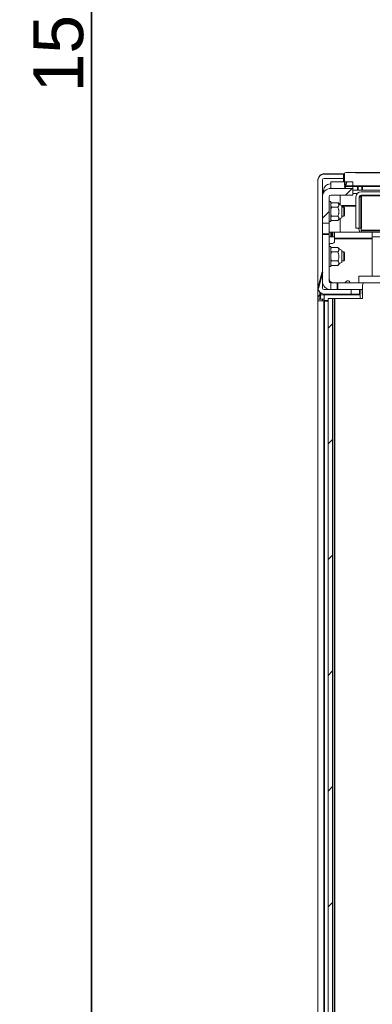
# Model space of a CAD drawing. Header units: millimetres. Extents: x 4 to 1188, y 1 to 840.
# Tile 181 of 256: x 639 to 660, y 373 to 432. Entities that reach past the tile are written whole.
import ezdxf

# ---------------------------------------------------------------- set-up
doc = ezdxf.new("R2010")
doc.units = ezdxf.units.MM
doc.layers.add('1', color=7, linetype='Continuous')
doc.styles.add('Arial Unicode MS', font='Arial Unicode MS')
doc.dimstyles.get("Standard").update_dxf_attribs({"dimtxt": 0.18, "dimasz": 0.18, "dimexe": 0.18, "dimexo": 0.0625, "dimgap": 0.09, "dimtad": 0, "dimtih": 1, "dimtoh": 1, "dimdec": 4, "dimzin": 0, "dimdsep": 46, "dimtxsty": 'Standard', "dimcen": 0.09, "dimadec": 0, "dimazin": 0, "dimtfac": 1, "dimtdec": 4, "dimtofl": 0, "dimtmove": 0, "dimatfit": 3, "dimfxl": 0, "dimtolj": 1, "dimtzin": 0, "dimarcsym": 0})

# ---------------------------------------------------------------- blocks, each defined once
blk = doc.blocks.new('_U30')
at = {"layer": '1', "color": 18, "lineweight": 35}
for p, q in [((692.959, 533.086), (641.229, 533.086)), ((643.229, 533.086), (643.229, 331.751)), ((725.426, 331.751), (641.229, 331.751))]:
    blk.add_line(p, q, dxfattribs=at)
at = {"layer": '1', "color": 18, "lineweight": 70}
for points in [[(643.229, 533.086), (644.005, 529.586), (642.454, 529.586)], [(643.229, 331.751), (642.454, 335.251), (644.005, 335.251)]]:
    blk.add_solid(points, dxfattribs=at)
at = {"layer": '1', "color": 18, "linetype": 'Continuous', "lineweight": 13, "insert": (642.777, 428.042), "char_height": 3, "attachment_point": 7, "rotation": 90, "line_spacing_factor": 1.047437, "style": 'Arial Unicode MS'}
blk.add_mtext('\\fArial Unicode MS|b0|i0;\\W1.0000;1510', dxfattribs=at)

msp = doc.modelspace()

# ---------------------------------------------------------------- hatches: boundary and pattern name
at = {"layer": '1', "linetype": 'Continuous', "lineweight": 35}
h = msp.add_hatch(dxfattribs=at)
h.set_pattern_fill('ANSI31', color=154, scale=1.55, angle=29.9848, style=0)
edge = h.paths.add_edge_path(flags=0)
edge.add_line((657.2161, 423.1386), (658.3761, 423.1386))
edge.add_line((658.3761, 423.1386), (658.3761, 422.872))
edge.add_line((658.3761, 422.872), (657.2161, 422.872))
edge.add_arc((657.2161, 422.7653), 0.1067, 90, 180)
edge.add_line((657.1095, 422.7653), (657.1095, 416.292))
edge.add_arc((657.2161, 416.292), 0.1067, 180, 270)
edge.add_line((657.2161, 416.1853), (658.8429, 416.1853))
edge.add_line((658.8429, 416.1853), (658.8429, 415.9186))
edge.add_line((658.8429, 415.9186), (657.2161, 415.9186))
edge.add_arc((657.2161, 416.292), 0.3733, 180, 270, ccw=False)
edge.add_line((656.8428, 416.292), (656.8428, 422.7653))
edge.add_arc((657.2161, 422.7653), 0.3733, 90, 180, ccw=False)
h = msp.add_hatch(dxfattribs=at)
h.set_pattern_fill('ANSI31', color=154, scale=1.55, angle=89.9544, style=0)
edge = h.paths.add_edge_path(flags=0)
edge.add_spline(control_points=[(660.8428, 423.219), (663.065, 423.2166), (667.5095, 423.2161), (671.9539, 423.2157), (674.1761, 423.2181)], knot_values=[0, 0, 0, 0, 0.5, 1, 1, 1, 1], degree=3, periodic=0)
edge.add_spline(control_points=[(674.1761, 423.2181), (674.7539, 423.2187), (675.3317, 423.222), (675.9095, 423.2252)], knot_values=[0, 0, 0, 0, 1, 1, 1, 1], degree=3, periodic=0)
edge.add_line((675.9095, 423.2252), (676.5761, 423.229))
edge.add_line((676.5761, 423.229), (676.5761, 422.4286))
edge.add_line((676.5761, 422.4286), (658.4428, 422.4286))
edge.add_line((658.4428, 422.4286), (658.4428, 423.2286))
edge.add_line((658.4428, 423.2286), (659.1095, 423.2253))
edge.add_spline(control_points=[(659.1095, 423.2253), (659.6872, 423.2225), (660.265, 423.2197), (660.8428, 423.219)], knot_values=[0, 0, 0, 0, 1, 1, 1, 1], degree=3, periodic=0)
h = msp.add_hatch(dxfattribs=at)
h.set_pattern_fill('ANSI31', color=154, scale=1.55, angle=-2.13e-14, style=0)
h.paths.add_polyline_path([(667.077, 416.5886), (667.077, 416.1886), (664.5495, 416.1886), (664.5495, 416.5886)], flags=0)
edge = h.paths.add_edge_path(flags=0)
edge.add_arc((677.4028, 421.7686), 0.5067, 0, 90, ccw=False)
edge.add_line((677.9095, 421.7686), (677.9095, 420.1886))
edge.add_line((677.9095, 420.1886), (677.5095, 420.1886))
edge.add_line((677.5095, 420.1886), (677.5095, 421.7686))
edge.add_arc((677.4028, 421.7686), 0.1067, 0, 90)
edge.add_line((677.4028, 421.8753), (676.0695, 421.8753))
edge.add_line((676.0695, 421.8753), (676.0695, 422.2753))
edge.add_line((676.0695, 422.2753), (677.4028, 422.2753))
edge = h.paths.add_edge_path(flags=0)
edge.add_arc((657.6161, 421.7686), 0.1067, 90, 180)
edge.add_line((657.5095, 421.7686), (657.5095, 420.1886))
edge.add_line((657.5095, 420.1886), (657.1095, 420.1886))
edge.add_line((657.1095, 420.1886), (657.1095, 421.7686))
edge.add_arc((657.6161, 421.7686), 0.5067, 90, 180, ccw=False)
edge.add_line((657.6161, 422.2753), (658.9495, 422.2753))
edge.add_line((658.9495, 422.2753), (658.9495, 421.8753))
edge.add_line((658.9495, 421.8753), (657.6161, 421.8753))
h.paths.add_polyline_path([(667.9419, 416.1886), (667.9419, 416.5886), (670.4695, 416.5886), (670.4695, 416.1886)], flags=0)
h = msp.add_hatch(dxfattribs=at)
h.set_pattern_fill('ANSI31', color=154, scale=1.55, angle=29.9848, style=0)
h.paths.add_polyline_path([(657.6161, 422.2753), (657.6161, 422.6753), (658.9495, 422.6753), (658.9495, 422.2753)], flags=0)
h = msp.add_hatch(dxfattribs=at)
h.set_pattern_fill('ANSI31', color=154, scale=1.55, angle=-2.13e-14, style=0)
edge = h.paths.add_edge_path(flags=0)
edge.add_line((673.8361, 421.8753), (659.4361, 421.8753))
edge.add_arc((659.4361, 421.7686), 0.1067, 90, 180)
edge.add_line((659.3295, 421.7686), (659.3295, 419.8728))
edge.add_line((659.3295, 419.8728), (659.1295, 419.8728))
edge.add_line((659.1295, 419.8728), (659.1295, 421.7686))
edge.add_arc((659.4361, 421.7686), 0.3067, 90, 180, ccw=False)
edge.add_line((659.4361, 422.0753), (673.8361, 422.0753))
edge.add_arc((673.8361, 421.7686), 0.3067, 0, 90, ccw=False)
edge.add_line((674.1428, 421.7686), (674.1428, 419.8728))
edge.add_line((674.1428, 419.8728), (673.9428, 419.8728))
edge.add_line((673.9428, 419.8728), (673.9428, 421.7686))
edge.add_arc((673.8361, 421.7686), 0.1067, 0, 90)
h = msp.add_hatch(dxfattribs=at)
h.set_pattern_fill('ANSI31', color=154, scale=1.55, angle=-2.13e-14, style=0)
h.paths.add_polyline_path([(657.7261, 328.5886), (657.4595, 328.5886), (657.4595, 415.6553), (657.7261, 415.6553)], flags=0)

# ---------------------------------------------------------------- linework, layer by layer
at = {"layer": '1', "color": 154, "linetype": 'Continuous', "lineweight": 13}
for p, q in [((656.8428, 416.292), (656.8428, 422.7653)), ((657.1095, 422.7653), (657.1095, 416.292)), ((657.2161, 423.142), (657.2428, 423.142)), ((657.2161, 423.1386), (658.3761, 423.1386)), ((658.3761, 422.872), (657.2161, 422.872)), ((658.3761, 423.142), (657.2428, 423.142)), ((658.3761, 423.142), (658.4428, 423.142)), ((658.3761, 423.1386), (658.3761, 423.142)), ((658.3761, 423.1386), (658.3761, 422.872)), ((658.3761, 422.8753), (658.4428, 422.8753)), ((658.3761, 422.6753), (658.3761, 422.872)), ((658.4428, 422.4953), (658.4428, 423.162)), ((658.5095, 423.2286), (659.1095, 423.2286)), ((659.1095, 423.2286), (659.1095, 423.2153)), ((660.8428, 423.2286), (659.1095, 423.2286)), ((659.1095, 423.2153), (660.8428, 423.2153)), ((657.6161, 422.542), (657.5761, 422.542)), ((657.6161, 422.2753), (657.6161, 422.6753)), ((657.6161, 422.6753), (658.9495, 422.6753)), ((658.9495, 422.2753), (657.6161, 422.2753)), ((657.6161, 422.2753), (658.9495, 422.2753)), ((658.4428, 422.3886), (658.4428, 422.4286)), ((658.4428, 422.4286), (663.5895, 422.4286)), ((663.5895, 422.3886), (658.4428, 422.3886)), ((676.5095, 422.4286), (658.5095, 422.4286)), ((658.9495, 422.6753), (658.9495, 422.2753)), ((658.9495, 422.2753), (658.9495, 421.8753)), ((659.2428, 422.162), (658.9495, 422.162)), ((659.5095, 422.162), (659.2428, 422.162)), ((661.7761, 422.162), (659.5095, 422.162)), ((657.1095, 420.1886), (657.1095, 421.7686)), ((657.1761, 422.0198), (657.1761, 422.142)), ((657.5095, 421.7686), (657.5095, 420.1886)), ((658.9495, 421.8753), (657.6161, 421.8753)), ((658.1761, 421.8752), (658.1761, 421.287)), ((659.1981, 421.962), (658.9495, 421.962)), ((659.1295, 419.8728), (659.1295, 421.7686)), ((659.3295, 421.7686), (659.3295, 419.8728)), ((659.4361, 422.0753), (673.8361, 422.0753)), ((673.8361, 421.8753), (659.4361, 421.8753)), ((659.4361, 421.8378), (659.4361, 421.8753)), ((657.6161, 421.4753), (657.5095, 421.4753)), ((657.6161, 421.4753), (657.6161, 420.8753)), ((657.6578, 421.4141), (657.6161, 421.342)), ((658.0484, 421.4141), (657.6578, 421.4141)), ((658.0484, 421.1447), (657.6578, 421.1447)), ((658.2828, 421.2486), (658.2828, 420.502)), ((658.3961, 421.142), (658.2828, 421.142)), ((658.4428, 421.0953), (658.3961, 421.142)), ((658.3961, 420.6086), (658.3961, 421.142)), ((658.4428, 421.0953), (658.4428, 420.6553)), ((657.6161, 420.8753), (657.6161, 420.2753)), ((657.6161, 420.4086), (657.6578, 420.3364)), ((658.0484, 420.6059), (657.6578, 420.6059)), ((658.1761, 420.4634), (658.1761, 419.6352)), ((658.2828, 420.6086), (658.3961, 420.6086)), ((658.2828, 420.6084), (658.3961, 420.6084)), ((658.2828, 420.502), (658.2828, 420.5018)), ((658.3961, 420.6086), (658.4428, 420.6553)), ((658.3961, 420.6084), (658.4428, 420.6551)), ((658.3961, 420.6084), (658.3961, 420.6086)), ((658.4428, 420.6553), (658.4428, 420.6551)), ((657.5095, 420.1886), (657.1095, 420.1886)), ((657.5095, 420.2753), (657.6161, 420.2753)), ((657.5095, 420.2751), (657.6161, 420.2751)), ((657.5095, 420.1886), (657.5095, 419.522)), ((657.6161, 420.2753), (657.6161, 420.2751)), ((658.0484, 420.3364), (657.6578, 420.3364)), ((658.0484, 420.3362), (657.6578, 420.3362)), ((659.3295, 419.8728), (659.1295, 419.8728)), ((659.3295, 419.8728), (659.4361, 419.8728)), ((659.4361, 419.7432), (659.4361, 419.8728)), ((656.8428, 419.5641), (656.8411, 419.5641)), ((657.5095, 419.6353), (657.6428, 419.6353)), ((657.5095, 416.6953), (657.5095, 419.522)), ((657.6428, 419.3686), (657.5095, 419.3686)), ((657.7095, 419.6353), (657.6428, 419.6353)), ((657.7095, 419.3686), (657.6428, 419.3686)), ((657.7095, 419.6353), (657.8428, 419.6353)), ((657.8428, 419.3686), (657.7095, 419.3686)), ((660.1095, 419.6353), (657.8428, 419.6353)), ((657.8428, 419.262), (657.8428, 419.6353)), ((657.8428, 419.102), (657.8428, 419.262)), ((659.4361, 419.6353), (659.4361, 419.7432)), ((672.6245, 419.6353), (660.1095, 419.6353)), ((660.1095, 419.262), (660.1095, 419.6353)), ((660.1095, 419.3686), (672.8932, 419.3686)), ((660.1095, 419.262), (660.1095, 416.9886)), ((657.6161, 418.782), (657.5095, 418.782)), ((657.6161, 418.782), (657.6161, 418.182)), ((657.6578, 418.7208), (657.6161, 418.6486)), ((657.6428, 418.9686), (657.7095, 418.9686)), ((658.0484, 418.7208), (657.6578, 418.7208)), ((657.6161, 418.182), (657.6161, 417.582)), ((658.0484, 418.4514), (657.6578, 418.4514)), ((658.2828, 418.5553), (658.2828, 417.8086)), ((658.3961, 418.4486), (658.2828, 418.4486)), ((658.4428, 418.402), (658.3961, 418.4486)), ((658.3961, 417.9153), (658.3961, 418.4486)), ((658.4428, 418.402), (658.4428, 417.962)), ((657.5095, 417.582), (657.6161, 417.582)), ((657.6161, 417.7153), (657.6578, 417.6431)), ((658.0484, 417.9125), (657.6578, 417.9125)), ((658.0484, 417.6431), (657.6578, 417.6431)), ((658.2828, 417.9153), (658.3961, 417.9153)), ((658.3961, 417.9153), (658.4428, 417.962)), ((659.2928, 416.5886), (659.2928, 416.9886)), ((659.2928, 416.9886), (664.6261, 416.9886)), ((656.8428, 416.2908), (656.8428, 328.0098)), ((657.554, 416.6086), (657.6748, 416.6086)), ((657.6161, 416.5886), (658.0161, 416.5886)), ((657.6161, 416.1886), (657.6161, 416.5886)), ((658.0161, 416.5886), (659.2928, 416.5886)), ((664.6261, 416.5886), (659.2928, 416.5886)), ((659.5261, 415.6553), (659.5261, 416.4553)), ((656.8428, 415.6153), (656.8428, 415.682)), ((657.2162, 415.882), (657.0428, 415.882)), ((657.2161, 416.1853), (658.8429, 416.1853)), ((658.8429, 415.9186), (657.2161, 415.9186)), ((659.3762, 415.882), (657.2162, 415.882)), ((657.2162, 415.5086), (657.2162, 415.882)), ((657.4595, 328.5886), (657.4595, 415.6553)), ((657.4595, 415.6553), (657.7261, 415.6553)), ((658.0161, 416.1886), (657.6161, 416.1886)), ((657.7261, 415.6553), (657.7261, 328.5886)), ((657.7261, 415.6553), (657.8328, 415.6553)), ((659.5261, 415.6553), (657.8328, 415.6553)), ((658.0161, 416.1886), (659.5262, 416.1886)), ((658.1761, 416.1853), (658.1761, 416.1886)), ((658.1761, 415.882), (658.1761, 415.9186)), ((659.3556, 416.1853), (658.8428, 416.1853)), ((658.8428, 415.9186), (659.3556, 415.9186)), ((658.8429, 416.1853), (658.8429, 415.9186)), ((659.3556, 416.1853), (659.3761, 416.1853)), ((659.3761, 415.9186), (659.3556, 415.9186)), ((659.3761, 416.1853), (659.3761, 415.9186)), ((659.3762, 415.6553), (659.3762, 415.882)), ((659.5095, 415.922), (659.5095, 416.1886)), ((659.5261, 415.922), (659.5095, 415.922)), ((656.9762, 415.6153), (656.8428, 415.6153)), ((656.8428, 415.602), (657.1095, 415.602)), ((656.8428, 415.5086), (656.8428, 415.602)), ((656.8428, 415.5086), (657.2162, 415.5086)), ((656.8428, 415.5086), (656.8428, 328.0133)), ((657.2162, 415.6153), (656.9762, 415.6153)), ((657.1095, 415.602), (657.1095, 415.5086))]:
    msp.add_line(p, q, dxfattribs=at)
at = {"layer": '1', "color": 154, "linetype": 'Continuous', "lineweight": 35}
for p, q in [((657.2428, 423.1386), (657.2428, 423.142)), ((659.2428, 422.3886), (659.2428, 422.162)), ((659.5095, 422.162), (659.5095, 422.3886)), ((673.8361, 421.8378), (659.4361, 421.8378)), ((659.4361, 419.8728), (659.4361, 421.8378)), ((659.1295, 421.222), (658.2828, 421.222)), ((657.5095, 419.522), (657.1095, 419.522)), ((657.6428, 419.6353), (657.6428, 419.3686)), ((657.7095, 419.3686), (657.7095, 419.6353)), ((660.1095, 419.262), (657.8428, 419.262)), ((672.4095, 419.7432), (659.4361, 419.7432)), ((658.0161, 416.5886), (658.0161, 416.1886)), ((656.9761, 415.8699), (656.9761, 416.0058)), ((656.9762, 415.8705), (656.9762, 415.6153)), ((657.8328, 415.6553), (657.8328, 328.5886)), ((659.3556, 415.9186), (659.3556, 416.1853)), ((656.9761, 415.6014), (656.9761, 415.6143)), ((657.2162, 415.5086), (657.4595, 415.5086)), ((657.2162, 415.5086), (657.2162, 328.3434))]:
    msp.add_line(p, q, dxfattribs=at)
at = {"layer": '1', "color": 154, "linetype": 'Continuous', "lineweight": 13}
for centre, radius, start, end in [((657.2161, 422.7653), 0.3733, 90, 180), ((657.2161, 422.7653), 0.1067, 90, 180), ((657.2428, 422.742), 0.4, 90, 99.305156), ((658.5095, 423.162), 0.0667, 90, 180), ((657.6161, 421.7686), 0.5067, 90, 180), ((657.5761, 422.142), 0.4, 90, 180), ((658.5095, 422.4953), 0.0667, 180, 270), ((657.6161, 421.7686), 0.1067, 90, 180), ((659.4361, 421.7686), 0.3067, 90, 180), ((659.4361, 421.7686), 0.1067, 90, 180), ((658.3425, 421.582), 0.3386, 209.377775, 259.844911), ((658.3425, 420.1686), 0.3386, 100.155089, 150.451706), ((661.2428, 420.2953), 2, 192.195, 199.269844), ((658.5761, 419.6753), 0.4, 180, 185.740312), ((657.6428, 418.8353), 0.1333, 90, 180), ((657.7095, 419.102), 0.1333, 270, 0), ((658.3425, 418.8886), 0.3386, 209.377775, 259.844911), ((658.3425, 417.4753), 0.3386, 100.155089, 150.451706), ((657.7761, 416.8553), 0.2667, 180, 270), ((657.2161, 416.292), 0.3733, 180, 270), ((657.6161, 416.6953), 0.5067, 180, 270), ((657.2161, 416.292), 0.1067, 180, 270), ((657.6161, 416.6953), 0.1067, 180, 270), ((658.4119, 416.722), 0.1333, 270, 330), ((658.6428, 416.5886), 0.1333, 0, 150), ((659.6595, 416.4553), 0.1333, 90, 180), ((657.0428, 415.682), 0.2, 90, 109.471221)]:
    msp.add_arc(centre, radius, start, end, dxfattribs=at)
for points, knots in [([(656.8584, 422.8753), (656.8531, 422.8576), (656.8492, 422.84), (656.8454, 422.8133), (656.8444, 422.8044), (656.8434, 422.791), (656.8431, 422.7843), (656.8429, 422.7776), (656.8428, 422.7731), (656.8428, 422.7709), (656.8428, 422.7686)], [0, 0, 0, 0, 0.5, 0.5, 0.75, 0.75, 0.875, 0.9375, 0.9375, 1, 1, 1, 1]), ([(656.9521, 423.0326), (656.9617, 423.0421), (656.9715, 423.051), (656.9868, 423.0633), (656.9919, 423.0672), (657.0024, 423.0748), (657.0077, 423.0784), (657.0237, 423.0888), (657.0345, 423.095), (657.053, 423.1046), (657.0607, 423.1082), (657.0685, 423.1115)], [0, 0, 0, 0, 0.2702794, 0.2702794, 0.4054191, 0.4054191, 0.5405588, 0.5405588, 0.8108382, 0.8108382, 1, 1, 1, 1]), ([(657.0896, 423.1198), (657.0971, 423.1226), (657.1046, 423.125), (657.1151, 423.128), (657.118, 423.1288), (657.1237, 423.1303), (657.1266, 423.1311), (657.1352, 423.1331), (657.141, 423.1344), (657.1582, 423.1376), (657.1698, 423.1392), (657.1871, 423.1409), (657.1958, 423.1415), (657.206, 423.1418), (657.2103, 423.1419), (657.2132, 423.1419), (657.2147, 423.142), (657.2161, 423.142)], [0, 0, 0, 0, 0.1824778, 0.1824778, 0.2506046, 0.2506046, 0.3187315, 0.3187315, 0.4549852, 0.4549852, 0.7274926, 0.7274926, 0.8637463, 0.9318731, 0.9659366, 0.9659366, 1, 1, 1, 1]), ([(658.3955, 422.8753), (658.3926, 422.8753), (658.3897, 422.8745), (658.3855, 422.8721), (658.3842, 422.871), (658.3815, 422.8687), (658.3802, 422.8673), (658.378, 422.8645), (658.377, 422.8631), (658.3761, 422.8616)], [0, 0, 0, 0, 0.4145507, 0.4145507, 0.6218261, 0.6218261, 0.8291015, 0.8291015, 1, 1, 1, 1]), ([(659.4361, 421.8378), (659.4292, 421.8354), (659.4222, 421.8327), (659.4085, 421.8262), (659.4018, 421.8226), (659.3889, 421.8145), (659.3827, 421.81), (659.3711, 421.8003), (659.3656, 421.7951), (659.3558, 421.784), (659.3513, 421.7782), (659.3436, 421.766), (659.3403, 421.7597), (659.3349, 421.7466), (659.3329, 421.7399), (659.3302, 421.7264), (659.3295, 421.7196), (659.3295, 421.7127)], [0, 0, 0, 0, 0.125, 0.125, 0.25, 0.25, 0.375, 0.375, 0.5, 0.5, 0.625, 0.625, 0.75, 0.75, 0.875, 0.875, 1, 1, 1, 1]), ([(657.6161, 421.2794), (657.6161, 421.2852), (657.6164, 421.2909), (657.6173, 421.3023), (657.6181, 421.308), (657.6209, 421.3251), (657.6238, 421.3364), (657.6346, 421.37), (657.6451, 421.3922), (657.6578, 421.4141)], [0, 0, 0, 0, 0.125, 0.125, 0.25, 0.25, 0.5, 0.5, 1, 1, 1, 1]), ([(657.6578, 421.1447), (657.6451, 421.1668), (657.6346, 421.189), (657.6237, 421.2226), (657.6209, 421.2339), (657.6171, 421.2566), (657.6161, 421.268), (657.6161, 421.2794)], [0, 0, 0, 0, 0.5, 0.5, 0.75, 0.75, 1, 1, 1, 1]), ([(657.6161, 420.8753), (657.6161, 420.8981), (657.6171, 420.9208), (657.6209, 420.966), (657.6237, 420.9886), (657.6309, 421.0335), (657.6354, 421.0559), (657.6418, 421.0838), (657.6431, 421.0894), (657.6459, 421.1006), (657.6501, 421.1172), (657.6546, 421.1338), (657.6578, 421.1447)], [0, 0, 0, 0, 0.25, 0.25, 0.5, 0.5, 0.75, 0.75, 0.8125, 0.8125, 0.875, 1, 1, 1, 1]), ([(658.0484, 421.1447), (658.0547, 421.1558), (658.0612, 421.1668), (658.0739, 421.1889), (658.08, 421.1999), (658.0908, 421.2222), (658.0954, 421.2334), (658.1002, 421.2505), (658.1014, 421.2562), (658.1031, 421.2677), (658.1036, 421.2735), (658.1036, 421.2808), (658.1036, 421.2822), (658.1035, 421.2852), (658.1032, 421.2895), (658.1027, 421.2939), (658.1015, 421.3025), (658.1002, 421.3082), (658.0954, 421.3253), (658.0908, 421.3366), (658.0801, 421.3589), (658.0739, 421.3699), (658.0612, 421.3921), (658.0547, 421.4031), (658.0484, 421.4141)], [0, 0, 0, 0, 0.125, 0.125, 0.25, 0.25, 0.375, 0.375, 0.4375, 0.4375, 0.5, 0.5, 0.515625, 0.515625, 0.53125, 0.5625, 0.5625, 0.625, 0.625, 0.75, 0.75, 0.875, 0.875, 1, 1, 1, 1]), ([(658.0484, 420.6059), (658.0547, 420.628), (658.0612, 420.6501), (658.0739, 420.6943), (658.0801, 420.7165), (658.0908, 420.7611), (658.0954, 420.7836), (658.1002, 420.8178), (658.1015, 420.8293), (658.1028, 420.8466), (658.1032, 420.8553), (658.1035, 420.864), (658.1036, 420.8699), (658.1036, 420.8728), (658.1036, 420.8874), (658.1031, 420.8989), (658.1014, 420.9219), (658.1002, 420.9334), (658.0953, 420.9674), (658.0907, 420.9898), (658.08, 421.0343), (658.0739, 421.0565), (658.0612, 421.1006), (658.0547, 421.1226), (658.0484, 421.1447)], [0, 0, 0, 0, 0.125, 0.125, 0.25, 0.25, 0.375, 0.375, 0.4375, 0.4375, 0.46875, 0.484375, 0.484375, 0.5, 0.5, 0.5625, 0.5625, 0.625, 0.625, 0.75, 0.75, 0.875, 0.875, 1, 1, 1, 1]), ([(657.6578, 420.6059), (657.6452, 420.6494), (657.6348, 420.6936), (657.6238, 420.761), (657.621, 420.7837), (657.6186, 420.8123), (657.6181, 420.8181), (657.6174, 420.8296), (657.6171, 420.8353), (657.6164, 420.8525), (657.6161, 420.8639), (657.6161, 420.8753)], [0, 0, 0, 0, 0.5, 0.5, 0.75, 0.75, 0.8125, 0.8125, 0.875, 0.875, 1, 1, 1, 1]), ([(657.6161, 420.4711), (657.6161, 420.4769), (657.6164, 420.4826), (657.6173, 420.494), (657.6181, 420.4997), (657.6209, 420.5168), (657.6238, 420.5281), (657.6346, 420.5617), (657.6451, 420.5839), (657.6578, 420.6059)], [0, 0, 0, 0, 0.125, 0.125, 0.25, 0.25, 0.5, 0.5, 1, 1, 1, 1]), ([(657.6578, 420.3364), (657.6451, 420.3585), (657.6346, 420.3807), (657.6237, 420.4143), (657.6209, 420.4256), (657.6171, 420.4483), (657.6161, 420.4597), (657.6161, 420.4711)], [0, 0, 0, 0, 0.5, 0.5, 0.75, 0.75, 1, 1, 1, 1]), ([(658.0484, 420.3364), (658.0547, 420.3475), (658.0612, 420.3585), (658.0739, 420.3806), (658.08, 420.3916), (658.0908, 420.4139), (658.0954, 420.4251), (658.1002, 420.4422), (658.1014, 420.4479), (658.1031, 420.4594), (658.1036, 420.4652), (658.1036, 420.4725), (658.1036, 420.474), (658.1035, 420.4769), (658.1032, 420.4812), (658.1027, 420.4856), (658.1015, 420.4942), (658.1002, 420.5), (658.0954, 420.517), (658.0908, 420.5283), (658.0801, 420.5506), (658.0739, 420.5617), (658.0612, 420.5838), (658.0547, 420.5948), (658.0484, 420.6059)], [0, 0, 0, 0, 0.125, 0.125, 0.25, 0.25, 0.375, 0.375, 0.4375, 0.4375, 0.5, 0.5, 0.515625, 0.515625, 0.53125, 0.5625, 0.5625, 0.625, 0.625, 0.75, 0.75, 0.875, 0.875, 1, 1, 1, 1]), ([(657.6161, 418.5861), (657.6161, 418.5918), (657.6164, 418.5976), (657.6173, 418.609), (657.6181, 418.6147), (657.6209, 418.6317), (657.6238, 418.643), (657.6346, 418.6767), (657.6451, 418.6988), (657.6578, 418.7208)], [0, 0, 0, 0, 0.125, 0.125, 0.25, 0.25, 0.5, 0.5, 1, 1, 1, 1]), ([(658.0484, 418.4514), (658.0547, 418.4624), (658.0612, 418.4735), (658.0739, 418.4955), (658.08, 418.5066), (658.0908, 418.5289), (658.0954, 418.5401), (658.1002, 418.5571), (658.1014, 418.5628), (658.1031, 418.5743), (658.1036, 418.5801), (658.1036, 418.5874), (658.1036, 418.5889), (658.1035, 418.5918), (658.1032, 418.5962), (658.1027, 418.6005), (658.1015, 418.6092), (658.1002, 418.6149), (658.0954, 418.632), (658.0908, 418.6432), (658.0801, 418.6655), (658.0739, 418.6766), (658.0612, 418.6987), (658.0547, 418.7098), (658.0484, 418.7208)], [0, 0, 0, 0, 0.125, 0.125, 0.25, 0.25, 0.375, 0.375, 0.4375, 0.4375, 0.5, 0.5, 0.515625, 0.515625, 0.53125, 0.5625, 0.5625, 0.625, 0.625, 0.75, 0.75, 0.875, 0.875, 1, 1, 1, 1]), ([(657.6578, 418.4514), (657.6451, 418.4734), (657.6346, 418.4956), (657.6237, 418.5293), (657.6209, 418.5405), (657.6171, 418.5632), (657.6161, 418.5746), (657.6161, 418.5861)], [0, 0, 0, 0, 0.5, 0.5, 0.75, 0.75, 1, 1, 1, 1]), ([(657.6161, 418.182), (657.6161, 418.2047), (657.6171, 418.2275), (657.6209, 418.2727), (657.6237, 418.2952), (657.6309, 418.3402), (657.6354, 418.3626), (657.6418, 418.3905), (657.6431, 418.3961), (657.6459, 418.4072), (657.6501, 418.4239), (657.6546, 418.4404), (657.6578, 418.4514)], [0, 0, 0, 0, 0.25, 0.25, 0.5, 0.5, 0.75, 0.75, 0.8125, 0.8125, 0.875, 1, 1, 1, 1]), ([(657.6578, 417.9125), (657.6452, 417.9561), (657.6348, 418.0002), (657.6238, 418.0677), (657.621, 418.0904), (657.6186, 418.119), (657.6181, 418.1248), (657.6174, 418.1362), (657.6171, 418.142), (657.6164, 418.1591), (657.6161, 418.1706), (657.6161, 418.182)], [0, 0, 0, 0, 0.5, 0.5, 0.75, 0.75, 0.8125, 0.8125, 0.875, 0.875, 1, 1, 1, 1]), ([(658.0484, 417.9125), (658.0547, 417.9347), (658.0612, 417.9567), (658.0739, 418.001), (658.0801, 418.0231), (658.0908, 418.0678), (658.0954, 418.0903), (658.1002, 418.1245), (658.1015, 418.1359), (658.1028, 418.1533), (658.1032, 418.1619), (658.1035, 418.1707), (658.1036, 418.1765), (658.1036, 418.1795), (658.1036, 418.194), (658.1031, 418.2056), (658.1014, 418.2286), (658.1002, 418.24), (658.0953, 418.2741), (658.0907, 418.2965), (658.08, 418.341), (658.0739, 418.3631), (658.0612, 418.4073), (658.0547, 418.4293), (658.0484, 418.4514)], [0, 0, 0, 0, 0.125, 0.125, 0.25, 0.25, 0.375, 0.375, 0.4375, 0.4375, 0.46875, 0.484375, 0.484375, 0.5, 0.5, 0.5625, 0.5625, 0.625, 0.625, 0.75, 0.75, 0.875, 0.875, 1, 1, 1, 1]), ([(657.6161, 417.7778), (657.6161, 417.7835), (657.6164, 417.7893), (657.6173, 417.8007), (657.6181, 417.8064), (657.6209, 417.8234), (657.6238, 417.8347), (657.6346, 417.8684), (657.6451, 417.8905), (657.6578, 417.9125)], [0, 0, 0, 0, 0.125, 0.125, 0.25, 0.25, 0.5, 0.5, 1, 1, 1, 1]), ([(657.6578, 417.6431), (657.6451, 417.6651), (657.6346, 417.6873), (657.6237, 417.721), (657.6209, 417.7323), (657.6171, 417.7549), (657.6161, 417.7663), (657.6161, 417.7778)], [0, 0, 0, 0, 0.5, 0.5, 0.75, 0.75, 1, 1, 1, 1]), ([(658.0484, 417.6431), (658.0547, 417.6541), (658.0612, 417.6652), (658.0739, 417.6872), (658.08, 417.6983), (658.0908, 417.7206), (658.0954, 417.7318), (658.1002, 417.7488), (658.1014, 417.7545), (658.1031, 417.7661), (658.1036, 417.7719), (658.1036, 417.7792), (658.1036, 417.7806), (658.1035, 417.7835), (658.1032, 417.7879), (658.1027, 417.7922), (658.1015, 417.8009), (658.1002, 417.8066), (658.0954, 417.8237), (658.0908, 417.8349), (658.0801, 417.8572), (658.0739, 417.8683), (658.0612, 417.8904), (658.0547, 417.9015), (658.0484, 417.9125)], [0, 0, 0, 0, 0.125, 0.125, 0.25, 0.25, 0.375, 0.375, 0.4375, 0.4375, 0.5, 0.5, 0.515625, 0.515625, 0.53125, 0.5625, 0.5625, 0.625, 0.625, 0.75, 0.75, 0.875, 0.875, 1, 1, 1, 1]), ([(656.9762, 415.8705), (656.9705, 415.8685), (656.965, 415.8663), (656.9542, 415.8614), (656.949, 415.8587), (656.9414, 415.8544), (656.939, 415.8529), (656.934, 415.8498), (656.9316, 415.8482), (656.9246, 415.8433), (656.9201, 415.84), (656.9116, 415.833), (656.9075, 415.8293), (656.9017, 415.8237), (656.8998, 415.8218), (656.8961, 415.8179), (656.8943, 415.816), (656.8856, 415.806), (656.8795, 415.7978), (656.8688, 415.781), (656.8642, 415.7724), (656.8583, 415.7591), (656.8565, 415.7547), (656.8532, 415.7457), (656.8518, 415.7412), (656.8479, 415.7277), (656.846, 415.7186), (656.8441, 415.705), (656.8436, 415.7004), (656.8432, 415.6935), (656.843, 415.69), (656.8429, 415.6866), (656.8428, 415.6843), (656.8428, 415.6831), (656.8428, 415.682)], [0, 0, 0, 0, 0.0625, 0.0625, 0.125, 0.125, 0.15625, 0.15625, 0.1875, 0.1875, 0.25, 0.25, 0.3125, 0.3125, 0.34375, 0.34375, 0.375, 0.375, 0.5, 0.5, 0.625, 0.625, 0.6875, 0.6875, 0.75, 0.75, 0.875, 0.875, 0.9375, 0.9375, 0.96875, 0.984375, 0.984375, 1, 1, 1, 1])]:
    msp.add_open_spline(points, degree=3, knots=knots, dxfattribs=at)

# ---------------------------------------------------------------- dimensions: what is measured, and where the dimension line sits
at = {"layer": '1', "color": 18, "linetype": 'Continuous', "lineweight": 13}
dim = msp.add_linear_dim(base=(643.2295, 331.7513), p1=(728.4268, 533.0864), p2=(726.4264, 331.7513), angle=90, dimstyle='Standard', override={"dimtxt": 3, "dimasz": 3.5, "dimexe": 2, "dimexo": 1, "dimgap": 1.5, "dimtad": 1, "dimtih": 0, "dimtoh": 0, "dimdec": 0, "dimlfac": 7.5, "dimzin": 8, "dimdsep": 44, "dimlunit": 2, "dimtxsty": 'Arial Unicode MS', "dimsah": 1, "dimse1": 0, "dimse2": 0, "dimsd1": 0, "dimsd2": 0, "dimclrd": 18, "dimclre": 18, "dimclrt": 18, "dimtol": 0, "dimtm": -0.1, "dimtfac": 0.666667, "dimtdec": 2, "dimtofl": 1, "dimtmove": 0, "dimtzin": 8, "dimlwd": 35, "dimlwe": 35}, dxfattribs=at)
dim.commit()
dim.dimension.update_dxf_attribs({"geometry": '_U30', "text_midpoint": (643.2295, 432.4188), "dimtype": 160})

doc.saveas('drawing.dxf')
